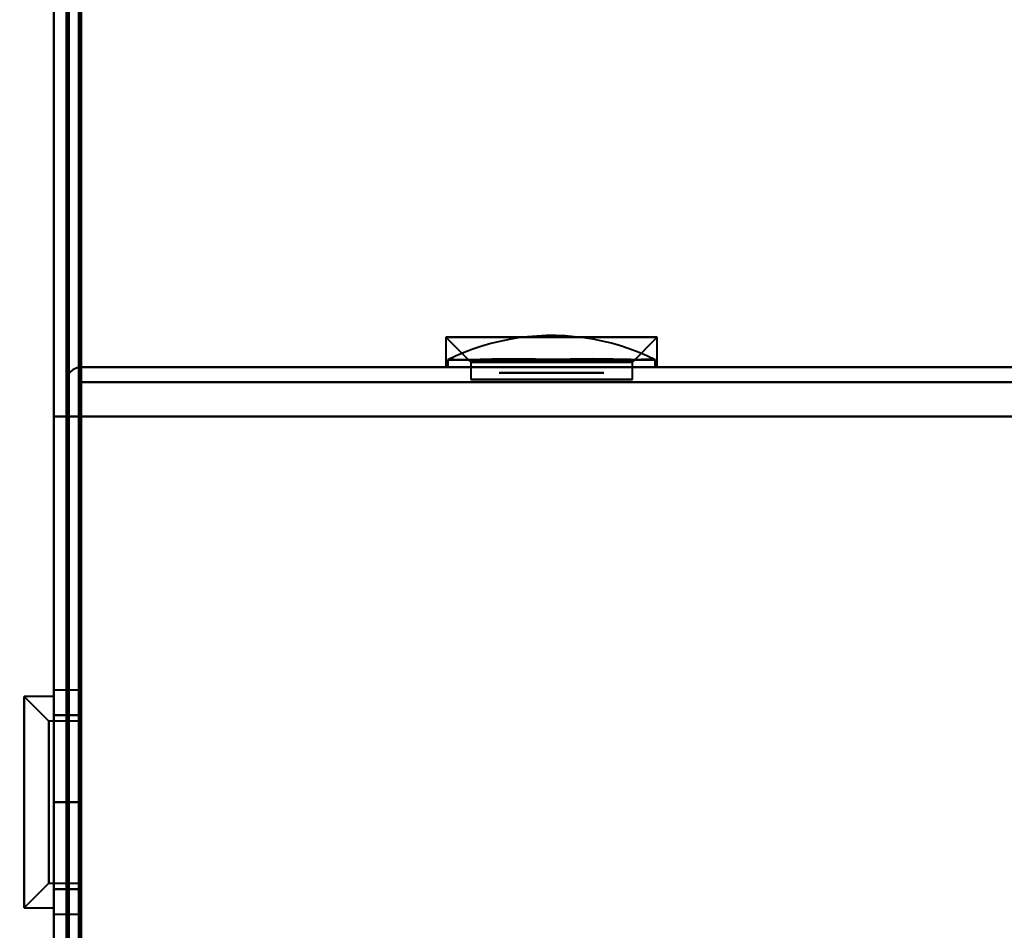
# Model space of a CAD drawing. Header units: millimetres. Extents: x -1115 to 1388, y -280 to 1010.
# Tile 9 of 76: x -326 to -287, y 141 to 177. Entities that reach past the tile are written whole.
import ezdxf

# ---------------------------------------------------------------- set-up
doc = ezdxf.new("R2010")
doc.units = ezdxf.units.MM
for name, color, linetype, lineweight in [('A-ANNO-DIMS', 211, 'Continuous', 30), ('A-ANNO-DIMS-20', 211, 'Continuous', 30), ('G-IMPT', 8, 'Continuous', 40)]:
    doc.layers.add(name, color=color, linetype=linetype, lineweight=lineweight)
doc.styles.add('Arial_1', font='arial.ttf', dxfattribs={"height": 60})
doc.dimstyles.new('Linéaire', dxfattribs={"dimscale": 304.8, "dimtxt": 61.215564, "dimasz": 0.131234, "dimexe": 0.131234, "dimexo": 0.131234, "dimgap": 0.131234, "dimtad": 1, "dimdec": 0, "dimzin": 0, "dimdsep": 46, "dimtxsty": 'Arial_1', "dimblk1": 'OBLIQUE', "dimblk2": 'OBLIQUE', "dimsah": 1, "dimcen": 0.09, "dimazin": 0, "dimtfac": 1, "dimtdec": 4, "dimtix": 1, "dimtmove": 0, "dimatfit": 3, "dimfxl": 1, "dimtvp": 1, "dimtfill": 1, "dimtolj": 1, "dimtzin": 0, "dimarcsym": 2})

# ---------------------------------------------------------------- blocks, each defined once
blk = doc.blocks.new('NEXA 700 CALQUES_dwg-751640-Droite')
at = {"layer": 'G-IMPT'}
for p, q in [((-324.5, 902.272), (-324.5, 129.472)), ((-325, 206.072), (-325, 128.972)), ((-309.25, 164.552), (-308.25, 163.552)), ((-309.25, 164.552), (-308.25, 163.552)), ((-309.25, 164.552), (-309.25, 163.352)), ((-309.25, 164.552), (-309.25, 163.352)), ((-301.319, 164.552), (-309.25, 164.552)), ((-301.319, 164.552), (-309.25, 164.552)), ((-309.25, 164.552), (-301.319, 164.552)), ((-309.25, 164.552), (-301.319, 164.552)), ((-300.75, 164.552), (-308.681, 164.552)), ((-300.75, 164.552), (-308.681, 164.552)), ((-308.681, 164.552), (-300.75, 164.552)), ((-308.681, 164.552), (-300.75, 164.552)), ((-301.75, 163.552), (-300.75, 164.552)), ((-301.75, 163.552), (-300.75, 164.552)), ((-300.75, 163.352), (-300.75, 164.552)), ((-300.75, 163.352), (-300.75, 164.552)), ((-309.165, 163.652), (-309.165, 163.352)), ((-309.165, 163.652), (-309.165, 163.352)), ((-309.165, 163.652), (-300.835, 163.652)), ((-309.165, 163.652), (-300.835, 163.652)), ((-309.165, 163.652), (-300.835, 163.652)), ((-309.165, 163.652), (-300.835, 163.652)), ((-308.25, 163.552), (-308.25, 162.852)), ((-308.25, 163.552), (-308.25, 162.852)), ((-302.185, 163.552), (-308.25, 163.552)), ((-302.185, 163.552), (-308.25, 163.552)), ((-308.25, 163.552), (-302.185, 163.552)), ((-308.25, 163.552), (-302.185, 163.552)), ((-301.75, 163.552), (-307.815, 163.552)), ((-301.75, 163.552), (-307.815, 163.552)), ((-307.815, 163.552), (-301.75, 163.552)), ((-307.815, 163.552), (-301.75, 163.552)), ((-301.75, 162.852), (-301.75, 163.552)), ((-301.75, 162.852), (-301.75, 163.552)), ((-300.835, 163.352), (-300.835, 163.652)), ((-300.835, 163.352), (-300.835, 163.652)), ((325.9, 163.352), (-323.9, 163.352)), ((-323.9, 163.352), (-323.9, 162.752)), ((-323.9, 163.352), (-323.9, 162.752)), ((-323.9, 162.752), (-323.9, 163.352)), ((-323.9, 162.752), (-323.9, 163.352)), ((-301.319, 163.352), (-309.25, 163.352)), ((-301.319, 163.352), (-309.25, 163.352)), ((-309.25, 163.352), (-301.319, 163.352)), ((-309.25, 163.352), (-301.319, 163.352)), ((-300.835, 163.352), (-309.165, 163.352)), ((-305, 163.352), (-309.165, 163.352)), ((-300.835, 163.352), (-309.165, 163.352)), ((-305, 163.352), (-309.165, 163.352)), ((-309.165, 163.352), (-305, 163.352)), ((-309.165, 163.352), (-305, 163.352)), ((-300.75, 163.352), (-308.681, 163.352)), ((-300.75, 163.352), (-308.681, 163.352)), ((-308.681, 163.352), (-300.75, 163.352)), ((-308.681, 163.352), (-300.75, 163.352)), ((-307.1, 163.124), (-305, 163.124)), ((-302.9, 163.124), (-307.1, 163.124)), ((-302.9, 163.124), (-307.1, 163.124)), ((-307.1, 163.124), (-305, 163.124)), ((-302.9, 163.124), (-307.1, 163.124)), ((-302.9, 163.124), (-307.1, 163.124)), ((-300.835, 163.352), (-305, 163.352)), ((-300.835, 163.352), (-305, 163.352)), ((-305, 163.352), (-300.835, 163.352)), ((-305, 163.352), (-300.835, 163.352)), ((-305, 163.124), (-302.9, 163.124)), ((-305, 163.124), (-302.9, 163.124)), ((-305, 163.124), (-302.9, 163.124)), ((-305, 163.124), (-302.9, 163.124)), ((-305, 162.852), (-308.25, 162.852)), ((-305, 162.852), (-308.25, 162.852)), ((-308.25, 162.852), (-305, 162.852)), ((-308.25, 162.852), (-305, 162.852)), ((-307.815, 162.852), (-301.75, 162.852)), ((-307.815, 162.852), (-301.75, 162.852)), ((-307.1, 162.852), (-302.9, 162.852)), ((-307.1, 162.852), (-302.9, 162.852)), ((-307.1, 162.852), (-302.9, 162.852)), ((-307.1, 162.852), (-302.9, 162.852)), ((-305, 162.852), (-307.02, 162.852)), ((-305, 162.852), (-307.02, 162.852)), ((-302.98, 162.852), (-305, 162.852)), ((-302.98, 162.852), (-305, 162.852)), ((-301.75, 162.852), (-305, 162.852)), ((-301.75, 162.852), (-305, 162.852)), ((-305, 162.852), (-302.185, 162.852)), ((-305, 162.852), (-302.185, 162.852)), ((-324, 150.372), (-325, 150.372)), ((-325, 150.372), (-325, 141.372)), ((-325, 150.372), (-325, 145.872)), ((-325, 145.872), (-325, 150.372)), ((-324, 150.372), (-324, 145.872)), ((-324, 145.872), (-324, 150.372)), ((-324, 141.372), (-324, 150.372)), ((-325.2, 149.122), (-326.2, 150.122)), ((-325, 150.122), (-326.2, 150.122)), ((-326.2, 150.122), (-326.2, 145.872)), ((-326.2, 145.872), (-326.2, 150.122)), ((-325, 150.122), (-325, 145.872)), ((-325, 145.872), (-325, 150.122)), ((-324, 149.122), (-325.2, 149.122)), ((-325.2, 149.122), (-325.2, 145.872)), ((-325.2, 145.872), (-325.2, 149.122)), ((-324, 149.122), (-324, 145.872)), ((-324, 145.872), (-324, 149.122)), ((-326.2, 145.872), (-326.2, 141.622)), ((-326.2, 141.622), (-326.2, 145.872)), ((-325.2, 145.872), (-325.2, 142.622)), ((-325.2, 142.622), (-325.2, 145.872)), ((-325, 145.872), (-325, 141.622)), ((-325, 141.622), (-325, 145.872)), ((-325, 145.872), (-325, 141.372)), ((-325, 141.372), (-325, 145.872)), ((-324, 145.872), (-324, 142.622)), ((-324, 142.622), (-324, 145.872)), ((-324, 145.872), (-324, 141.372)), ((-324, 141.372), (-324, 145.872)), ((-326.2, 141.622), (-325.2, 142.622)), ((-325.2, 142.622), (-324, 142.622)), ((-326.2, 141.622), (-325, 141.622)), ((-325, 141.372), (-324, 141.372))]:
    blk.add_line(p, q, dxfattribs=at)
at = {"layer": 'G-IMPT', "flags": 128}
for points in [[(-325, 902.772), (-325, 709.322), (-325, 515.872), (-325, 322.422), (-325, 128.972)], [(-325, 128.972), (-325, 322.422), (-325, 515.872), (-325, 709.322), (-325, 902.772)], [(-325, 128.972), (-325, 322.422), (-325, 515.872), (-325, 709.322), (-325, 902.772)], [(-325, 902.772), (-325, 709.322), (-325, 515.872), (-325, 322.422), (-325, 128.972)], [(-324.5, 902.272), (-324.5, 709.072), (-324.5, 515.872), (-324.5, 322.672), (-324.5, 129.472)], [(-324.5, 129.472), (-324.5, 322.672), (-324.5, 515.872), (-324.5, 709.072), (-324.5, 902.272)], [(-324.5, 902.272), (-324.5, 709.072), (-324.5, 515.872), (-324.5, 322.672), (-324.5, 129.472)], [(-324.5, 129.472), (-324.5, 322.672), (-324.5, 515.872), (-324.5, 709.072), (-324.5, 902.272)], [(-324.5, 902.272), (-324.5, 709.072), (-324.5, 515.872), (-324.5, 322.672), (-324.5, 129.472)], [(-324.5, 129.472), (-324.5, 322.672), (-324.5, 515.872), (-324.5, 709.072), (-324.5, 902.272)], [(-324.5, 902.272), (-324.5, 709.072), (-324.5, 515.872), (-324.5, 322.672), (-324.5, 129.472)], [(-324.5, 129.472), (-324.5, 322.672), (-324.5, 515.872), (-324.5, 709.072), (-324.5, 902.272)], [(-324, 902.272), (-324, 709.072), (-324, 515.872), (-324, 322.672), (-324, 129.472)], [(-324, 129.472), (-324, 322.672), (-324, 515.872), (-324, 709.072), (-324, 902.272)], [(-323.9, 161.372), (-323.9, 346.597), (-323.9, 531.822), (-323.9, 717.047), (-323.9, 902.272)], [(-323.9, 129.472), (-323.9, 322.672), (-323.9, 515.872), (-323.9, 709.072), (-323.9, 902.272)], [(-323.9, 902.272), (-323.9, 717.047), (-323.9, 531.822), (-323.9, 346.597), (-323.9, 161.372)], [(-323.9, 902.272), (-323.9, 717.047), (-323.9, 531.822), (-323.9, 346.597), (-323.9, 161.372)], [(-323.9, 161.372), (-323.9, 346.597), (-323.9, 531.822), (-323.9, 717.047), (-323.9, 902.272)], [(-323.9, 902.272), (-323.9, 709.072), (-323.9, 515.872), (-323.9, 322.672), (-323.9, 129.472)], [(-325, 128.972), (-325, 148.247), (-325, 167.522), (-325, 186.797), (-325, 206.072)], [(-325, 206.072), (-325, 186.797), (-325, 167.522), (-325, 148.247), (-325, 128.972)], [(-325, 128.972), (-325, 148.247), (-325, 167.522), (-325, 186.797), (-325, 206.072)], [(-325, 206.072), (-325, 186.797), (-325, 167.522), (-325, 148.247), (-325, 128.972)], [(-324.5, 129.472), (-324.5, 148.622), (-324.5, 167.772), (-324.5, 186.922), (-324.5, 206.072)], [(-324.5, 128.972), (-324.5, 148.247), (-324.5, 167.522), (-324.5, 186.797), (-324.5, 206.072)], [(-324.5, 206.072), (-324.5, 186.922), (-324.5, 167.772), (-324.5, 148.622), (-324.5, 129.472)], [(-324.5, 129.472), (-324.5, 148.622), (-324.5, 167.772), (-324.5, 186.922), (-324.5, 206.072)], [(-324.5, 206.072), (-324.5, 186.797), (-324.5, 167.522), (-324.5, 148.247), (-324.5, 128.972)], [(-324.5, 206.072), (-324.5, 186.922), (-324.5, 167.772), (-324.5, 148.622), (-324.5, 129.472)], [(-324.4, 128.972), (-324.4, 148.247), (-324.4, 167.522), (-324.4, 186.797), (-324.4, 206.072)], [(-324.4, 128.972), (-324.4, 148.247), (-324.4, 167.522), (-324.4, 186.797), (-324.4, 206.072)], [(-324.4, 206.072), (-324.4, 186.797), (-324.4, 167.522), (-324.4, 148.247), (-324.4, 128.972)], [(-324.4, 206.072), (-324.4, 186.797), (-324.4, 167.522), (-324.4, 148.247), (-324.4, 128.972)], [(-324.4, 128.972), (-324.4, 148.247), (-324.4, 167.522), (-324.4, 186.797), (-324.4, 206.072)], [(-324.4, 206.072), (-324.4, 186.797), (-324.4, 167.522), (-324.4, 148.247), (-324.4, 128.972)], [(-324, 129.472), (-324, 148.622), (-324, 167.772), (-324, 186.922), (-324, 206.072)], [(-324, 206.072), (-324, 186.922), (-324, 167.772), (-324, 148.622), (-324, 129.472)], [(-324, 129.472), (-324, 148.622), (-324, 167.772), (-324, 186.922), (-324, 206.072)], [(-324, 206.072), (-324, 186.922), (-324, 167.772), (-324, 148.622), (-324, 129.472)], [(-300.835, 163.652), (-301.177, 163.812), (-301.524, 163.958), (-301.877, 164.09), (-302.236, 164.208), (-302.598, 164.311), (-302.965, 164.4), (-303.334, 164.474), (-303.707, 164.533), (-304.081, 164.577), (-304.457, 164.607), (-304.834, 164.621), (-305.211, 164.62), (-305.588, 164.604), (-305.963, 164.573), (-306.338, 164.527), (-306.71, 164.466), (-307.079, 164.39), (-307.445, 164.3), (-307.807, 164.195), (-308.165, 164.075), (-308.517, 163.942), (-308.864, 163.794), (-309.165, 163.652)], [(-300.835, 163.652), (-301.177, 163.812), (-301.524, 163.958), (-301.877, 164.09), (-302.236, 164.208), (-302.598, 164.311), (-302.965, 164.4), (-303.334, 164.474), (-303.707, 164.533), (-304.081, 164.577), (-304.457, 164.607), (-304.834, 164.621), (-305.211, 164.62), (-305.588, 164.604), (-305.963, 164.573), (-306.338, 164.527), (-306.71, 164.466), (-307.079, 164.39), (-307.445, 164.3), (-307.807, 164.195), (-308.165, 164.075), (-308.517, 163.942), (-308.864, 163.794), (-309.165, 163.652)], [(-323.95, 162.852), (-323.937, 162.977), (-323.925, 163.102), (-323.912, 163.227), (-323.9, 163.352)], [(-323.9, 163.352), (-323.912, 163.227), (-323.925, 163.102), (-323.937, 162.977), (-323.95, 162.852)], [(-323.9, 162.852), (-323.9, 162.977), (-323.9, 163.102), (-323.9, 163.227), (-323.9, 163.352)], [(-323.9, 163.352), (-323.9, 163.227), (-323.9, 163.102), (-323.9, 162.977), (-323.9, 162.852)], [(-323.9, 163.352), (-161.45, 163.352), (1, 163.352), (163.45, 163.352), (325.9, 163.352)], [(325.9, 163.352), (163.45, 163.352), (1, 163.352), (-161.45, 163.352), (-323.9, 163.352)], [(-323.9, 163.352), (-161.45, 163.352), (1, 163.352), (163.45, 163.352), (325.9, 163.352)], [(325.9, 163.352), (163.45, 163.352), (1, 163.352), (-161.45, 163.352), (-323.9, 163.352)], [(-324.5, 162.752), (-324.5, 162.407), (-324.5, 162.062), (-324.5, 161.717), (-324.5, 161.372)], [(-324.5, 161.372), (-324.5, 161.717), (-324.5, 162.062), (-324.5, 162.407), (-324.5, 162.752)], [(-324.5, 162.752), (-324.5, 162.407), (-324.5, 162.062), (-324.5, 161.717), (-324.5, 161.372)], [(-324.5, 161.372), (-324.5, 161.717), (-324.5, 162.062), (-324.5, 162.407), (-324.5, 162.752)], [(-324, 128.872), (-324, 137.367), (-324, 145.862), (-324, 154.357), (-324, 162.852)], [(-324, 162.852), (-324, 154.602), (-324, 146.352), (-324, 138.102), (-324, 129.852)], [(-324, 129.852), (-324, 138.102), (-324, 146.352), (-324, 154.602), (-324, 162.852)], [(-324, 162.852), (-324, 154.357), (-324, 145.862), (-324, 137.367), (-324, 128.872)], [(-324, 128.872), (-323.987, 137.367), (-323.975, 145.862), (-323.962, 154.357), (-323.95, 162.852)], [(-323.95, 162.852), (-323.962, 154.357), (-323.975, 145.862), (-323.987, 137.367), (-324, 128.872)], [(-324, 129.852), (-323.987, 138.102), (-323.975, 146.352), (-323.962, 154.602), (-323.95, 162.852)], [(-323.95, 162.852), (-323.962, 154.602), (-323.975, 146.352), (-323.987, 138.102), (-324, 129.852)], [(-323.95, 162.852), (-323.937, 154.602), (-323.925, 146.352), (-323.912, 138.102), (-323.9, 129.852)], [(-323.9, 129.852), (-323.912, 138.102), (-323.925, 146.352), (-323.937, 154.602), (-323.95, 162.852)], [(-323.9, 129.852), (-323.9, 138.102), (-323.9, 146.352), (-323.9, 154.602), (-323.9, 162.852)], [(-323.9, 162.852), (-323.9, 154.602), (-323.9, 146.352), (-323.9, 138.102), (-323.9, 129.852)], [(-323.9, 162.752), (-323.9, 162.407), (-323.9, 162.062), (-323.9, 161.717), (-323.9, 161.372)], [(-323.9, 161.372), (-323.9, 161.717), (-323.9, 162.062), (-323.9, 162.407), (-323.9, 162.752)], [(325.9, 162.752), (163.45, 162.752), (1, 162.752), (-161.45, 162.752), (-323.9, 162.752)], [(-323.9, 162.752), (-323.9, 162.407), (-323.9, 162.062), (-323.9, 161.717), (-323.9, 161.372)], [(-323.9, 161.372), (-323.9, 161.717), (-323.9, 162.062), (-323.9, 162.407), (-323.9, 162.752)], [(-323.9, 162.752), (-161.45, 162.752), (1, 162.752), (163.45, 162.752), (325.9, 162.752)], [(325.9, 162.752), (163.45, 162.752), (1, 162.752), (-161.45, 162.752), (-323.9, 162.752)], [(-323.9, 162.752), (-161.45, 162.752), (1, 162.752), (163.45, 162.752), (325.9, 162.752)], [(-324.5, 161.372), (-324.625, 161.372), (-324.75, 161.372), (-324.875, 161.372), (-325, 161.372)], [(-325, 161.372), (-324.875, 161.372), (-324.75, 161.372), (-324.625, 161.372), (-324.5, 161.372)], [(-325, 161.372), (-325, 153.272), (-325, 145.172), (-325, 137.072), (-325, 128.972)], [(-325, 128.972), (-325, 137.072), (-325, 145.172), (-325, 153.272), (-325, 161.372)], [(-324.5, 161.372), (-324.625, 161.372), (-324.75, 161.372), (-324.875, 161.372), (-325, 161.372)], [(-325, 161.372), (-325, 153.272), (-325, 145.172), (-325, 137.072), (-325, 128.972)], [(-325, 128.972), (-325, 137.072), (-325, 145.172), (-325, 153.272), (-325, 161.372)], [(-325, 161.372), (-324.875, 161.372), (-324.75, 161.372), (-324.625, 161.372), (-324.5, 161.372)], [(-324.5, 161.372), (-324.5, 153.492), (-324.5, 145.612), (-324.5, 137.732), (-324.5, 129.852)], [(-324.5, 129.852), (-324.5, 137.732), (-324.5, 145.612), (-324.5, 153.492), (-324.5, 161.372)], [(-324.5, 161.372), (-324.5, 153.272), (-324.5, 145.172), (-324.5, 137.072), (-324.5, 128.972)], [(-324.5, 128.972), (-324.5, 137.072), (-324.5, 145.172), (-324.5, 153.272), (-324.5, 161.372)], [(-324.45, 128.922), (-324.462, 137.035), (-324.475, 145.147), (-324.488, 153.26), (-324.5, 161.372)], [(-324.5, 161.372), (-324.488, 153.26), (-324.475, 145.147), (-324.462, 137.035), (-324.45, 128.922)], [(-324.5, 161.372), (-324.5, 153.492), (-324.5, 145.612), (-324.5, 137.732), (-324.5, 129.852)], [(-324.5, 129.852), (-324.5, 137.732), (-324.5, 145.612), (-324.5, 153.492), (-324.5, 161.372)], [(-323.9, 161.372), (-324.025, 161.372), (-324.15, 161.372), (-324.275, 161.372), (-324.4, 161.372)], [(-324.4, 161.372), (-324.4, 153.272), (-324.4, 145.172), (-324.4, 137.072), (-324.4, 128.972)], [(-324.4, 128.972), (-324.4, 137.072), (-324.4, 145.172), (-324.4, 153.272), (-324.4, 161.372)], [(-324.4, 161.372), (-324.4, 153.26), (-324.4, 145.147), (-324.4, 137.035), (-324.4, 128.922)], [(-324.4, 128.972), (-324.4, 137.072), (-324.4, 145.172), (-324.4, 153.272), (-324.4, 161.372)], [(-324.4, 161.372), (-324.275, 161.372), (-324.15, 161.372), (-324.025, 161.372), (-323.9, 161.372)], [(-323.9, 161.372), (-324.025, 161.372), (-324.15, 161.372), (-324.275, 161.372), (-324.4, 161.372)], [(-324.4, 161.372), (-324.275, 161.372), (-324.15, 161.372), (-324.025, 161.372), (-323.9, 161.372)], [(-324.4, 128.922), (-324.4, 137.035), (-324.4, 145.147), (-324.4, 153.26), (-324.4, 161.372)], [(-324.4, 161.372), (-324.4, 153.272), (-324.4, 145.172), (-324.4, 137.072), (-324.4, 128.972)], [(-324.4, 161.372), (-324.275, 161.372), (-324.15, 161.372), (-324.025, 161.372), (-323.9, 161.372)], [(-324.4, 128.972), (-324.4, 137.072), (-324.4, 145.172), (-324.4, 153.272), (-324.4, 161.372)], [(-323.9, 161.372), (-324.025, 161.372), (-324.15, 161.372), (-324.275, 161.372), (-324.4, 161.372)], [(-324.4, 161.372), (-324.4, 153.272), (-324.4, 145.172), (-324.4, 137.072), (-324.4, 128.972)], [(-324.4, 161.372), (-324.275, 161.372), (-324.15, 161.372), (-324.025, 161.372), (-323.9, 161.372)], [(-323.9, 161.372), (-324.025, 161.372), (-324.15, 161.372), (-324.275, 161.372), (-324.4, 161.372)], [(-323.9, 129.472), (-323.9, 137.447), (-323.9, 145.422), (-323.9, 153.397), (-323.9, 161.372)], [(-323.9, 161.372), (-161.325, 161.372), (1.25, 161.372), (163.825, 161.372), (326.4, 161.372)], [(-323.9, 161.372), (-323.9, 153.397), (-323.9, 145.422), (-323.9, 137.447), (-323.9, 129.472)], [(326.4, 161.372), (163.825, 161.372), (1.25, 161.372), (-161.325, 161.372), (-323.9, 161.372)], [(-323.9, 161.372), (-323.9, 153.492), (-323.9, 145.612), (-323.9, 137.732), (-323.9, 129.852)], [(-323.9, 129.852), (-323.9, 137.732), (-323.9, 145.612), (-323.9, 153.492), (-323.9, 161.372)], [(-323.9, 129.472), (-323.9, 137.447), (-323.9, 145.422), (-323.9, 153.397), (-323.9, 161.372)], [(-323.9, 161.372), (-161.45, 161.372), (1, 161.372), (163.45, 161.372), (325.9, 161.372)], [(-323.9, 161.372), (-323.9, 153.492), (-323.9, 145.612), (-323.9, 137.732), (-323.9, 129.852)], [(325.9, 161.372), (163.45, 161.372), (1, 161.372), (-161.45, 161.372), (-323.9, 161.372)], [(-323.9, 161.372), (-161.325, 161.372), (1.25, 161.372), (163.825, 161.372), (326.4, 161.372)], [(-323.9, 161.372), (-323.9, 153.397), (-323.9, 145.422), (-323.9, 137.447), (-323.9, 129.472)], [(325.9, 161.372), (163.45, 161.372), (1, 161.372), (-161.45, 161.372), (-323.9, 161.372)], [(-323.9, 129.852), (-323.9, 137.732), (-323.9, 145.612), (-323.9, 153.492), (-323.9, 161.372)], [(-323.9, 161.372), (-161.45, 161.372), (1, 161.372), (163.45, 161.372), (325.9, 161.372)], [(326.4, 161.372), (163.825, 161.372), (1.25, 161.372), (-161.325, 161.372), (-323.9, 161.372)], [(-325, 145.872), (-325, 146.747), (-325, 147.622), (-325, 148.497), (-325, 149.372)], [(-325, 149.372), (-325, 148.497), (-325, 147.622), (-325, 146.747), (-325, 145.872)], [(-324, 149.372), (-324.25, 149.372), (-324.5, 149.372), (-324.75, 149.372), (-325, 149.372)], [(-325, 149.372), (-325, 148.497), (-325, 147.622), (-325, 146.747), (-325, 145.872)], [(-324, 149.372), (-324.25, 149.372), (-324.5, 149.372), (-324.75, 149.372), (-325, 149.372)], [(-325, 149.372), (-324.75, 149.372), (-324.5, 149.372), (-324.25, 149.372), (-324, 149.372)], [(-325, 145.872), (-325, 146.747), (-325, 147.622), (-325, 148.497), (-325, 149.372)], [(-325, 149.372), (-324.75, 149.372), (-324.5, 149.372), (-324.25, 149.372), (-324, 149.372)], [(-324, 145.872), (-324, 146.747), (-324, 147.622), (-324, 148.497), (-324, 149.372)], [(-324, 149.372), (-324, 148.497), (-324, 147.622), (-324, 146.747), (-324, 145.872)], [(-324, 145.872), (-324, 146.747), (-324, 147.622), (-324, 148.497), (-324, 149.372)], [(-324, 149.372), (-324, 148.497), (-324, 147.622), (-324, 146.747), (-324, 145.872)], [(-325, 142.372), (-325, 143.247), (-325, 144.122), (-325, 144.997), (-325, 145.872)], [(-325, 145.872), (-325, 144.997), (-325, 144.122), (-325, 143.247), (-325, 142.372)], [(-325, 142.372), (-325, 143.247), (-325, 144.122), (-325, 144.997), (-325, 145.872)], [(-325, 145.872), (-324.75, 145.872), (-324.5, 145.872), (-324.25, 145.872), (-324, 145.872)], [(-324, 145.872), (-324.25, 145.872), (-324.5, 145.872), (-324.75, 145.872), (-325, 145.872)], [(-325, 145.872), (-325, 144.997), (-325, 144.122), (-325, 143.247), (-325, 142.372)], [(-325, 145.872), (-324.75, 145.872), (-324.5, 145.872), (-324.25, 145.872), (-324, 145.872)], [(-324, 145.872), (-324.25, 145.872), (-324.5, 145.872), (-324.75, 145.872), (-325, 145.872)], [(-324, 145.872), (-324, 144.997), (-324, 144.122), (-324, 143.247), (-324, 142.372)], [(-324, 142.372), (-324, 143.247), (-324, 144.122), (-324, 144.997), (-324, 145.872)], [(-324, 145.872), (-324, 144.997), (-324, 144.122), (-324, 143.247), (-324, 142.372)], [(-324, 142.372), (-324, 143.247), (-324, 144.122), (-324, 144.997), (-324, 145.872)], [(-324, 142.372), (-324.25, 142.372), (-324.5, 142.372), (-324.75, 142.372), (-325, 142.372)], [(-324, 142.372), (-324.25, 142.372), (-324.5, 142.372), (-324.75, 142.372), (-325, 142.372)], [(-325, 142.372), (-324.75, 142.372), (-324.5, 142.372), (-324.25, 142.372), (-324, 142.372)], [(-325, 142.372), (-324.75, 142.372), (-324.5, 142.372), (-324.25, 142.372), (-324, 142.372)]]:
    blk.add_lwpolyline(points, dxfattribs=at)
at = {"layer": 'G-IMPT'}
blk.add_arc((-323.9, 162.752), 0.6, 90, 180, dxfattribs=at)
blk.add_arc((-323.9, 162.752), 0.6, 90, 180, dxfattribs=at)
blk.add_arc((-323.9, 162.752), 0.6, 90, 180, dxfattribs=at)
blk.add_arc((-323.9, 162.752), 0.6, 90, 180, dxfattribs=at)
for points in [[(-300.835, 163.652), (-300.849, 163.659), (-300.929, 163.663), (-301.187, 163.656), (-301.503, 163.653), (-301.772, 163.654), (-301.939, 163.656), (-302.2, 163.66), (-302.681, 163.676), (-303.451, 163.685), (-304.119, 163.673), (-304.635, 163.661), (-304.996, 163.657), (-305.358, 163.662), (-305.877, 163.673), (-306.551, 163.685), (-307.329, 163.673), (-307.813, 163.655), (-308.074, 163.651), (-308.241, 163.649), (-308.51, 163.648), (-308.824, 163.651), (-309.077, 163.659), (-309.153, 163.658), (-309.165, 163.652)], [(-309.165, 163.652), (-309.151, 163.659), (-309.071, 163.663), (-308.813, 163.656), (-308.497, 163.653), (-308.228, 163.654), (-308.061, 163.656), (-307.8, 163.66), (-307.319, 163.676), (-306.549, 163.685), (-305.881, 163.673), (-305.365, 163.661), (-305.004, 163.657), (-304.642, 163.662), (-304.123, 163.673), (-303.449, 163.685), (-302.671, 163.673), (-302.187, 163.655), (-301.926, 163.651), (-301.759, 163.649), (-301.49, 163.648), (-301.176, 163.651), (-300.923, 163.659), (-300.847, 163.658), (-300.835, 163.652)], [(-300.835, 163.652), (-300.849, 163.659), (-300.929, 163.663), (-301.187, 163.656), (-301.503, 163.653), (-301.772, 163.654), (-301.939, 163.656), (-302.2, 163.66), (-302.681, 163.676), (-303.451, 163.685), (-304.119, 163.673), (-304.635, 163.661), (-304.996, 163.657), (-305.358, 163.662), (-305.877, 163.673), (-306.551, 163.685), (-307.329, 163.673), (-307.813, 163.655), (-308.074, 163.651), (-308.241, 163.649), (-308.51, 163.648), (-308.824, 163.651), (-309.077, 163.659), (-309.153, 163.658), (-309.165, 163.652)], [(-309.165, 163.652), (-309.151, 163.659), (-309.071, 163.663), (-308.813, 163.656), (-308.497, 163.653), (-308.228, 163.654), (-308.061, 163.656), (-307.8, 163.66), (-307.319, 163.676), (-306.549, 163.685), (-305.881, 163.673), (-305.365, 163.661), (-305.004, 163.657), (-304.642, 163.662), (-304.123, 163.673), (-303.449, 163.685), (-302.671, 163.673), (-302.187, 163.655), (-301.926, 163.651), (-301.759, 163.649), (-301.49, 163.648), (-301.176, 163.651), (-300.923, 163.659), (-300.847, 163.658), (-300.835, 163.652)]]:
    blk.add_open_spline(points, degree=3, knots=[0, 0, 0, 0, 0.0625, 0.125, 0.1875, 0.21875, 0.234375, 0.25, 0.3125, 0.375, 0.4375, 0.46875, 0.5, 0.53125, 0.5625, 0.625, 0.6875, 0.75, 0.765625, 0.78125, 0.8125, 0.875, 0.9375, 1, 1, 1, 1], dxfattribs=at)
blk = doc.blocks.new('DIMBLOCK2-Droite')
at = {"layer": 'A-ANNO-DIMS-20'}
for p, q in [((-361.5, 134.913), (-361.5, 174.913)), ((0, 134.913), (0, 174.913)), ((-361.5, 134.913), (0, 134.913)), ((-361.5, 134.913), (-361.5, 123.197)), ((0, 134.913), (0, 123.197))]:
    blk.add_line(p, q, dxfattribs=at)
at = {"layer": 'A-ANNO-DIMS-20', "lineweight": 50}
for p, q in [((-361.5, 134.913), (-341.5, 154.913)), ((0, 134.913), (20, 154.913)), ((-361.5, 134.913), (-381.5, 114.913)), ((0, 134.913), (-20, 114.913))]:
    blk.add_line(p, q, dxfattribs=at)
at = {"layer": 'A-ANNO-DIMS-20', "color": 0, "insert": (-249.971, 252.807), "char_height": 60, "width": 166.12962, "attachment_point": 1, "line_spacing_factor": 0.941778, "style": 'Arial_1', "bg_fill": 3, "box_fill_scale": 1.25, "bg_fill_color": 9, "bg_fill_true_color": 13158600, "bg_fill_transparency": 0}
blk.add_mtext('362', dxfattribs=at)
blk = doc.blocks.new('_Oblique')
at = {"color": 0, "linetype": 'ByBlock', "lineweight": -2}
blk.add_line((-0.5, -0.5), (0.5, 0.5), dxfattribs=at)

msp = doc.modelspace()

# ---------------------------------------------------------------- block references
at = {"layer": 'G-IMPT'}
msp.add_blockref('NEXA 700 CALQUES_dwg-751640-Droite', (0, 0), dxfattribs=at)

# ---------------------------------------------------------------- next in the draw order: dimensions: what is measured, and where the dimension line sits
at = {"layer": 'A-ANNO-DIMS'}
dim = msp.add_linear_dim(base=(0, 134.912849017), p1=(-361.5, 163.197120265), p2=(0, 163.197120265), dimstyle='Linéaire', override={"dimpost": '<>', "dimfxl": 361.5}, dxfattribs=at)
dim.commit()
dim.dimension.update_dxf_attribs({"geometry": 'DIMBLOCK2-Droite', "text_midpoint": (-180.75, 205.567692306)})

doc.saveas('drawing.dxf')
